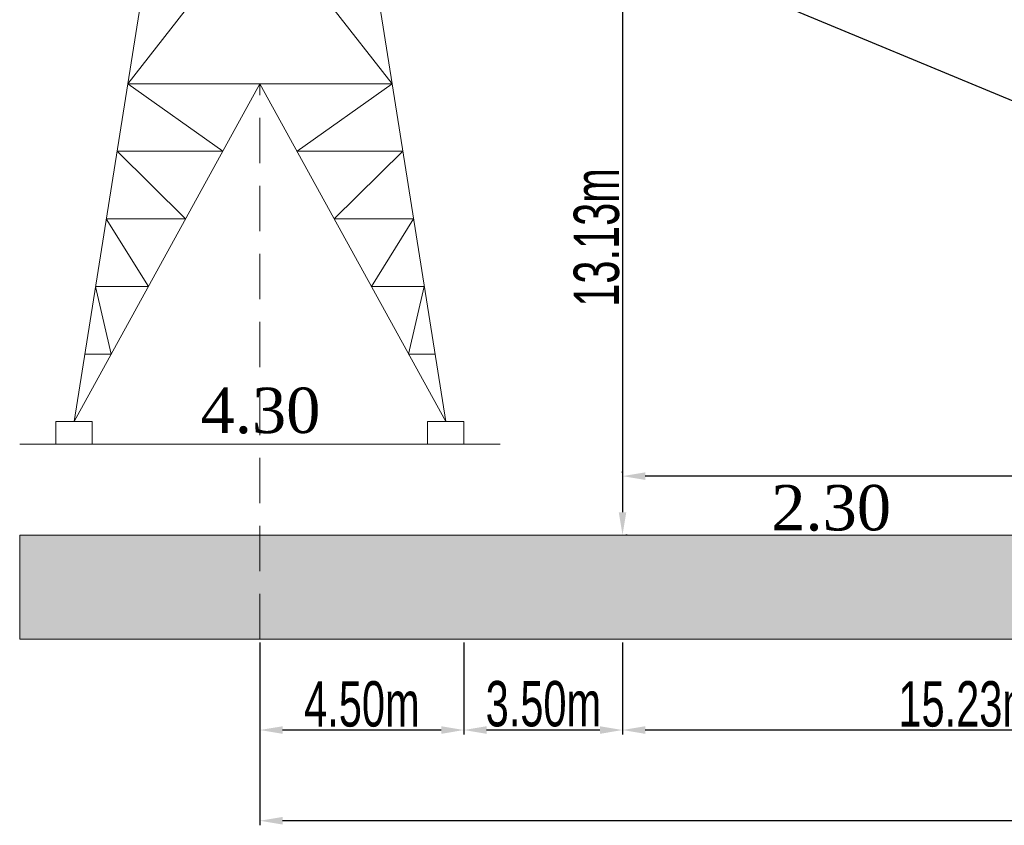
# Model space of a CAD drawing. Header units: metres. Extents: x 479801 to 960259, y 275948 to 557431.
# Tile 38 of 48: x 482166 to 482384, y 277635 to 277813. Entities that reach past the tile are written whole.
import ezdxf

# ---------------------------------------------------------------- set-up
doc = ezdxf.new("R2010")
doc.units = ezdxf.units.M
doc.linetypes.add('( Dashed )', pattern=[0.75, 0.5, -0.25])
doc.linetypes.add('ADTI_0', pattern=[2, 1, 1])
doc.layers.get('0').update_dxf_attribs({"linetype": 'ADTI_0', "lineweight": 9})
doc.layers.get('Defpoints').update_dxf_attribs({"lineweight": 9})
doc.styles.get("Standard").update_dxf_attribs({"font": 'wromlats.shx'})
doc.styles.add('STANDART', font='ARIALN.TTF', dxfattribs={"width": 0.8})
doc.dimstyles.new('CD-MARIS', dxfattribs={"dimscale": 0, "dimtxt": 2.5, "dimasz": 1.85, "dimexe": 1, "dimexo": 0.7, "dimgap": 0.6, "dimtad": 1, "dimzin": 0, "dimdsep": 46, "dimtxsty": 'STANDART', "dimcen": 5, "dimclrt": 172, "dimadec": 0, "dimazin": 0, "dimtfac": 1, "dimtmove": 1, "dimatfit": 2, "dimfxl": 1, "dimtolj": 1, "dimtzin": 0, "dimarcsym": 0})

# ---------------------------------------------------------------- blocks, each defined once
blk = doc.blocks.new('*D11984')
at = {"color": 18, "linetype": 'ByBlock', "lineweight": -2, "true_color": 0x000000}
for p, q in [((482299.7, 277831.1), (482299.84, 277831.37)), ((482521.62, 277738.35), (482304.01, 277828.56)), ((482526.55, 277737.06), (482526.69, 277737.33))]:
    blk.add_line(p, q, dxfattribs=at)
at = {"color": 18, "true_color": 0x000000}
for points in [[(482304.33, 277829.33), (482303.69, 277827.79), (482299.39, 277830.48)], [(482521.3, 277737.58), (482521.94, 277739.12), (482526.24, 277736.43)]]:
    blk.add_solid(points, dxfattribs=at)
at = {"layer": 'Defpoints', "color": 0}
for p in [(482299.39, 277830.48), (482299.39, 277830.48), (482526.24, 277736.43)]:
    blk.add_point(p, dxfattribs=at)
at = {"color": 18, "insert": (482415, 277788.72), "char_height": 10, "attachment_point": 5, "rotation": 337.4823, "style": 'STANDART'}
blk.add_mtext('\\A1;{\\C18;\\c0;24.56m}', dxfattribs=at)
blk = doc.blocks.new('*D11985')
at = {"color": 18, "linetype": 'ByBlock', "lineweight": -2, "true_color": 0x000000}
for p, q in [((482299.39, 277712.77), (482299.39, 277713.07)), ((482521.66, 277712.77), (482521.66, 277713.07)), ((482516.66, 277712.07), (482304.39, 277712.07))]:
    blk.add_line(p, q, dxfattribs=at)
at = {"color": 18, "true_color": 0x000000}
for points in [[(482304.39, 277712.9), (482304.39, 277711.23), (482299.39, 277712.07)], [(482516.66, 277711.23), (482516.66, 277712.9), (482521.66, 277712.07)]]:
    blk.add_solid(points, dxfattribs=at)
at = {"layer": 'Defpoints', "color": 0}
for p in [(482299.39, 277712.07), (482299.39, 277712.07), (482521.66, 277712.07)]:
    blk.add_point(p, dxfattribs=at)
at = {"color": 18, "insert": (482410.53, 277717.77), "char_height": 10, "attachment_point": 5, "style": 'STANDART'}
blk.add_mtext('\\A1;{\\C18;\\c0;22.23m}', dxfattribs=at)
blk = doc.blocks.new('*D11986')
at = {"color": 18, "linetype": 'ByBlock', "lineweight": -2, "true_color": 0x000000}
for p, q in [((482299.39, 277675.39), (482299.39, 277655.09)), ((482451.69, 277675.39), (482451.69, 277655.09)), ((482446.69, 277656.09), (482304.39, 277656.09))]:
    blk.add_line(p, q, dxfattribs=at)
at = {"color": 18, "true_color": 0x000000}
for points in [[(482304.39, 277656.92), (482304.39, 277655.25), (482299.39, 277656.09)], [(482446.69, 277655.25), (482446.69, 277656.92), (482451.69, 277656.09)]]:
    blk.add_solid(points, dxfattribs=at)
at = {"layer": 'Defpoints', "color": 0}
for p in [(482299.39, 277676.09), (482451.69, 277676.09), (482299.39, 277656.09)]:
    blk.add_point(p, dxfattribs=at)
at = {"color": 18, "insert": (482375.54, 277661.79), "char_height": 10, "attachment_point": 5, "style": 'STANDART'}
blk.add_mtext('\\A1;{\\C18;\\c0;15.23m}', dxfattribs=at)
blk = doc.blocks.new('*D11991')
at = {"color": 18, "linetype": 'ByBlock', "lineweight": -2, "true_color": 0x000000}
for p, q in [((482219.39, 277655.39), (482219.39, 277635.09)), ((482588.69, 277655.39), (482588.69, 277635.09)), ((482583.69, 277636.09), (482224.39, 277636.09))]:
    blk.add_line(p, q, dxfattribs=at)
at = {"color": 18, "true_color": 0x000000}
for points in [[(482224.39, 277636.92), (482224.39, 277635.25), (482219.39, 277636.09)], [(482583.69, 277635.25), (482583.69, 277636.92), (482588.69, 277636.09)]]:
    blk.add_solid(points, dxfattribs=at)
at = {"layer": 'Defpoints', "color": 0}
for p in [(482219.39, 277656.09), (482588.69, 277656.09), (482219.39, 277636.09)]:
    blk.add_point(p, dxfattribs=at)
at = {"color": 18, "insert": (482404.04, 277641.79), "char_height": 10, "attachment_point": 5, "style": 'STANDART'}
blk.add_mtext('\\A1;{\\C18;\\c0;36.93m}', dxfattribs=at)
blk = doc.blocks.new('*D11992')
at = {"color": 18, "linetype": 'ByBlock', "lineweight": -2, "true_color": 0x000000}
for p, q in [((482264.39, 277675.39), (482264.39, 277655.09)), ((482299.39, 277675.39), (482299.39, 277655.09)), ((482294.39, 277656.09), (482269.39, 277656.09))]:
    blk.add_line(p, q, dxfattribs=at)
at = {"color": 18, "true_color": 0x000000}
for points in [[(482269.39, 277656.92), (482269.39, 277655.25), (482264.39, 277656.09)], [(482294.39, 277655.25), (482294.39, 277656.92), (482299.39, 277656.09)]]:
    blk.add_solid(points, dxfattribs=at)
at = {"layer": 'Defpoints', "color": 0}
for p in [(482264.39, 277676.09), (482299.39, 277676.09), (482264.39, 277656.09)]:
    blk.add_point(p, dxfattribs=at)
at = {"color": 18, "insert": (482281.93, 277661.83), "char_height": 10, "attachment_point": 5, "style": 'STANDART'}
blk.add_mtext('\\A1;{\\C18;\\c0;3.50m}', dxfattribs=at)
blk = doc.blocks.new('*D11995')
at = {"color": 18, "linetype": 'ByBlock', "lineweight": -2, "true_color": 0x000000}
for p, q in [((482300.09, 277830.48), (482300.39, 277830.48)), ((482299.39, 277825.48), (482299.39, 277704.09)), ((482300.09, 277699.09), (482300.39, 277699.09))]:
    blk.add_line(p, q, dxfattribs=at)
at = {"color": 18, "true_color": 0x000000}
for points in [[(482300.22, 277825.48), (482298.56, 277825.48), (482299.39, 277830.48)], [(482298.56, 277704.09), (482300.22, 277704.09), (482299.39, 277699.09)]]:
    blk.add_solid(points, dxfattribs=at)
at = {"layer": 'Defpoints', "color": 0}
for p in [(482299.39, 277830.48), (482299.39, 277699.09), (482299.39, 277699.09)]:
    blk.add_point(p, dxfattribs=at)
at = {"color": 18, "insert": (482293.68, 277764.69), "char_height": 10, "attachment_point": 5, "rotation": 90, "style": 'STANDART'}
blk.add_mtext('\\A1;{\\C18;\\c0;13.13m}', dxfattribs=at)
blk = doc.blocks.new('*D11996')
at = {"color": 18, "linetype": 'ByBlock', "lineweight": -2, "true_color": 0x000000}
for p, q in [((482375.26, 277869.36), (482375.41, 277869.61)), ((482530.6, 277754.67), (482378.93, 277865.8)), ((482534.99, 277752.32), (482535.15, 277752.58))]:
    blk.add_line(p, q, dxfattribs=at)
at = {"color": 18, "true_color": 0x000000}
for points in [[(482379.42, 277866.47), (482378.44, 277865.13), (482374.9, 277868.76)], [(482530.11, 277754), (482531.09, 277755.35), (482534.63, 277751.72)]]:
    blk.add_solid(points, dxfattribs=at)
at = {"layer": 'Defpoints', "color": 0}
for p in [(482374.9, 277868.76), (482374.9, 277868.76), (482534.63, 277751.72)]:
    blk.add_point(p, dxfattribs=at)
at = {"color": 18, "insert": (482458.14, 277814.84), "char_height": 10, "attachment_point": 5, "rotation": 323.7699, "style": 'STANDART'}
blk.add_mtext('\\A1;{\\C18;\\c0;19.80m}', dxfattribs=at)
blk = doc.blocks.new('*D11997')
at = {"color": 18, "linetype": 'ByBlock', "lineweight": -2, "true_color": 0x000000}
for p, q in [((482219.39, 277675.39), (482219.39, 277655.09)), ((482264.39, 277675.39), (482264.39, 277655.09)), ((482259.39, 277656.09), (482224.39, 277656.09))]:
    blk.add_line(p, q, dxfattribs=at)
at = {"color": 18, "true_color": 0x000000}
for points in [[(482224.39, 277656.92), (482224.39, 277655.25), (482219.39, 277656.09)], [(482259.39, 277655.25), (482259.39, 277656.92), (482264.39, 277656.09)]]:
    blk.add_solid(points, dxfattribs=at)
at = {"layer": 'Defpoints', "color": 0}
for p in [(482219.39, 277676.09), (482264.39, 277676.09), (482219.39, 277656.09)]:
    blk.add_point(p, dxfattribs=at)
at = {"color": 18, "insert": (482241.89, 277661.79), "char_height": 10, "attachment_point": 5, "style": 'STANDART'}
blk.add_mtext('\\A1;{\\C18;\\c0;4.50m}', dxfattribs=at)

msp = doc.modelspace()

# ---------------------------------------------------------------- hatches: boundary and pattern name
at = {"true_color": 0x000000}
h = msp.add_hatch(dxfattribs=at)
h.set_pattern_fill('EARTH', color=18, angle=45, style=0)
h.paths.add_polyline_path([(482219.39069, 277699.08797), (482451.69069, 277699.08797), (482496.69069, 277710.08797), (482521.66209, 277712.06741), (482578.69069, 277716.58797), (482583.35598, 277716.58797), (482584.02732, 277715.90988), (482583.38739, 277715.26995), (482586.90426, 277711.37893, -0.112815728), (482586.8119, 277710.58797), (482586.69069, 277708.18797), (482586.24069, 277705.68797), (482586.24069, 277705.18797), (482591.14069, 277705.18797), (482591.14069, 277705.68797), (482590.98624, 277706.54601), (482591.48376, 277705.83007), (482591.83731, 277705.47652), (482595.30214, 277708.94134), (482594.94858, 277709.29489), (482592.86262, 277710.74446), (482591.07985, 277712.35581, -0.112815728), (482590.45524, 277712.8498), (482590.26645, 277716.58797), (482638.69069, 277716.58797), (482638.69069, 277676.08797), (482588.69069, 277676.08797), (482496.69069, 277676.08797), (482451.69069, 277676.08797), (482219.39069, 277676.08797)])
h.paths.add_polyline_path([(482166.39069, 277699.08797), (482166.39069, 277676.08797), (482219.39069, 277676.08797), (482219.39069, 277699.08797)])

# ---------------------------------------------------------------- linework, layer by layer
at = {"color": 18, "lineweight": 0, "true_color": 0x000000}
for p, q in [((482272.39069, 277719.08797), (482166.39069, 277719.08797)), ((482451.69069, 277699.08797), (482166.39069, 277699.08797))]:
    msp.add_line(p, q, dxfattribs=at)
at = {"color": 18, "true_color": 0x000000}
for p, q in [((482166.39069, 277699.08797), (482166.39069, 277676.08797)), ((482166.39069, 277676.08797), (482451.69069, 277676.08797))]:
    msp.add_line(p, q, dxfattribs=at)
at = {"color": 18, "lineweight": 0, "ltscale": 100, "true_color": 0x000000}
for points in [[(482202.06545, 277873.08797), (482178.39069, 277724.08797)], [(482236.71593, 277873.08797), (482260.39069, 277724.08797)], [(482190.22807, 277798.58797), (482217.39069, 277833.28333)], [(482248.55331, 277798.58797), (482221.39069, 277833.28333)], [(482178.39069, 277724.08797), (482219.39069, 277798.58797)], [(482211.19069, 277783.68797), (482190.22807, 277798.58797)], [(482248.55331, 277798.58797), (482190.22807, 277798.58797)], [(482260.39069, 277724.08797), (482219.39069, 277798.58797)], [(482248.55331, 277798.58797), (482227.59069, 277783.68797)], [(482187.86059, 277783.68797), (482211.19069, 277783.68797)], [(482187.86059, 277783.68797), (482202.99069, 277768.78797)], [(482227.59069, 277783.68797), (482250.92079, 277783.68797)], [(482250.92079, 277783.68797), (482235.79069, 277768.78797)], [(482185.49312, 277768.78797), (482202.99069, 277768.78797)], [(482185.49312, 277768.78797), (482194.79069, 277753.88797)], [(482235.79069, 277768.78797), (482253.28826, 277768.78797)], [(482253.28826, 277768.78797), (482243.99069, 277753.88797)], [(482183.12564, 277753.88797), (482194.79069, 277753.88797)], [(482183.12564, 277753.88797), (482186.59069, 277738.98797)], [(482243.99069, 277753.88797), (482255.65574, 277753.88797)], [(482255.65574, 277753.88797), (482252.19069, 277738.98797)], [(482180.75816, 277738.98797), (482186.59069, 277738.98797)], [(482252.19069, 277738.98797), (482258.02321, 277738.98797)], [(482174.39069, 277724.08797), (482182.39069, 277724.08797)], [(482174.39069, 277724.08797), (482174.39069, 277719.08797)], [(482182.39069, 277724.08797), (482182.39069, 277719.08797)], [(482256.39069, 277724.08797), (482264.39069, 277724.08797)], [(482256.39069, 277724.08797), (482256.39069, 277719.08797)], [(482264.39069, 277724.08797), (482264.39069, 277719.08797)]]:
    msp.add_lwpolyline(points, dxfattribs=at)
at = {"color": 18, "linetype": '( Dashed )', "lineweight": 0, "ltscale": 20, "true_color": 0x000000}
msp.add_lwpolyline([(482219.39069, 277676.08797), (482219.39069, 277798.58797)], dxfattribs=at)

# ---------------------------------------------------------------- texts
at = {"color": 18, "true_color": 0x000000, "char_height": 10, "width": 30.4815133, "attachment_point": 5}
for s, insert in [('{\\fTimes New Roman|b0|i0|c1|p0;4.30}', (482219.52417, 277726.46155)), ('{\\fTimes New Roman|b0|i0|c1|p0;2.30}', (482345.42859, 277705.0015))]:
    msp.add_mtext(s, dxfattribs=dict(at, insert=insert))

# ---------------------------------------------------------------- dimensions: what is measured, and where the dimension line sits
at = {"color": 18, "linetype": 'ByBlock', "true_color": 0x000000}
for base, p1, p2, angle, text, picture, middle in [((482374.89806, 277868.75591), (482534.63295, 277751.71869), (482374.89806, 277868.75591), 143.7698901, '{\\C18;\\c0;19.80m}', '*D11996', (482454.76544, 277810.23728)), ((482299.39069, 277699.08797), (482299.39069, 277830.47707), (482299.39069, 277699.08797), 270, '{\\C18;\\c0;13.13m}', '*D11995', (482299.39069, 277764.68725)), ((482299.39069, 277830.47707), (482526.23887, 277736.43143), (482299.39069, 277830.47707), 157.482313, '{\\C18;\\c0;24.56m}', '*D11984', (482412.81478, 277783.45425)), ((482299.39069, 277712.06741), (482521.66209, 277712.06741), (482299.39069, 277712.06741), 180, '{\\C18;\\c0;22.23m}', '*D11985', (482410.52639, 277712.06741)), ((482219.39069, 277656.08797), (482264.39069, 277676.08797), (482219.39069, 277676.08797), 180, '{\\C18;\\c0;4.50m}', '*D11997', (482241.89069, 277656.08797)), ((482264.39069, 277656.08797), (482299.39069, 277676.08797), (482264.39069, 277676.08797), 180, '{\\C18;\\c0;3.50m}', '*D11992', (482281.92956, 277656.12743)), ((482299.39069, 277656.08797), (482451.69069, 277676.08797), (482299.39069, 277676.08797), 180, '{\\C18;\\c0;15.23m}', '*D11986', (482375.54069, 277656.08797)), ((482219.39069, 277636.08797), (482588.69069, 277656.08797), (482219.39069, 277656.08797), 180, '{\\C18;\\c0;36.93m}', '*D11991', (482404.04069, 277636.08797))]:
    dim = msp.add_linear_dim(base=base, p1=p1, p2=p2, angle=angle, text=text, dimstyle='CD-MARIS', override={"dimscale": 1, "dimtxt": 10, "dimasz": 5, "dimclrt": 18}, dxfattribs=at)
    dim.commit()
    dim.dimension.update_dxf_attribs({"geometry": picture, "text_midpoint": middle, "dimtype": 161})

doc.saveas('drawing.dxf')
